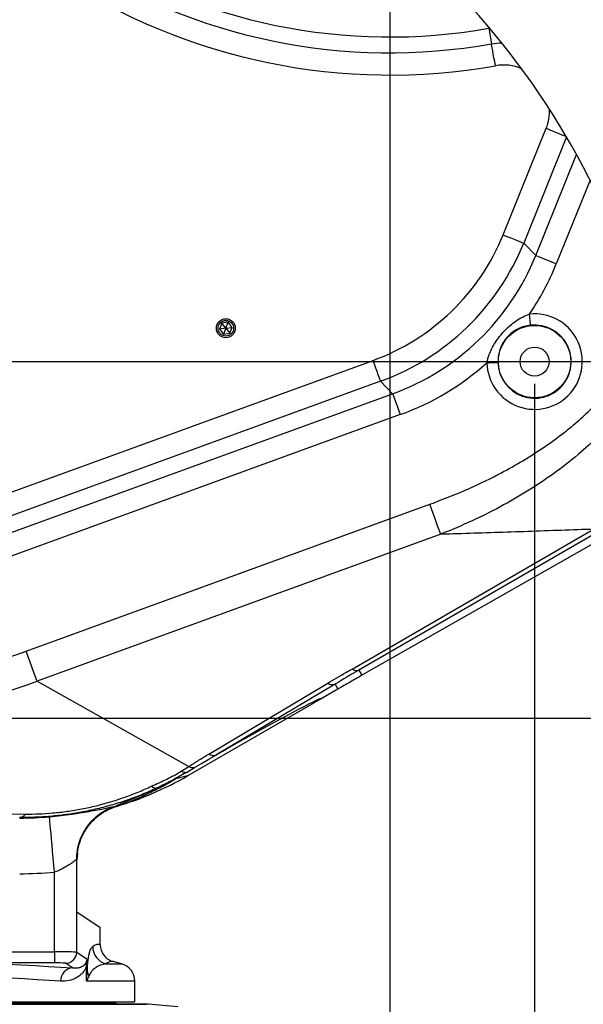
# Model space of a CAD drawing. Extents: x 0 to 4205, y 0 to 2970.
# Tile 15 of 68: x 850 to 1103, y 2172 to 2614. Entities that reach past the tile are written whole.
import ezdxf

# ---------------------------------------------------------------- set-up
doc = ezdxf.new("R2010")
doc.units = 0
doc.header["$LTSCALE"] = 5
doc.layers.get('0').update_dxf_attribs({"linetype": 'CONTINUOUS'})
doc.styles.add('SLDTEXTSTYLE0', font='TXT', dxfattribs={"width": 0.605})
doc.dimstyles.new('SLDDIMSTYLE0', dxfattribs={"dimtxt": 25, "dimasz": 25, "dimexe": 0, "dimexo": 0.0625, "dimgap": 6.25, "dimtad": 1, "dimdec": 1, "dimrnd": 1e-09, "dimzin": 12, "dimtxsty": 'SLDTEXTSTYLE0', "dimsah": 1, "dimcen": 0.09, "dimazin": 3, "dimtfac": 1, "dimtofl": 0, "dimtmove": 0, "dimatfit": 3, "dimtolj": 1, "dimtzin": 12})
doc.dimstyles.new('SLDDIMSTYLE1', dxfattribs={"dimtxt": 25, "dimasz": 25, "dimexe": 0, "dimexo": 0.0625, "dimgap": 6.25, "dimtad": 1, "dimdec": 1, "dimrnd": 1e-09, "dimzin": 12, "dimtxsty": 'SLDTEXTSTYLE0', "dimsah": 1, "dimcen": 0.09, "dimazin": 3, "dimtfac": 1, "dimtmove": 0, "dimatfit": 3, "dimtolj": 1, "dimtzin": 12})

# ---------------------------------------------------------------- blocks, each defined once
blk = doc.blocks.new('_D_6')
at = {"color": 7, "linetype": 'CONTINUOUS'}
for p, q in [((700.88, 2460.89), (1260.95, 2460.89)), ((1253.45, 2460.89), (1253.45, 2300.89)), ((620.88, 2300.89), (1260.95, 2300.89))]:
    blk.add_line(p, q, dxfattribs=at)
for points in [[(1253.45, 2460.89), (1249.7, 2435.89), (1257.2, 2435.89)], [(1253.45, 2300.89), (1257.2, 2325.89), (1249.7, 2325.89)]]:
    blk.add_solid(points, dxfattribs=at)
at = {"color": 7, "linetype": 'CONTINUOUS', "insert": (1221.22, 2352.24), "char_height": 25, "attachment_point": 1, "rotation": 90, "style": 'SLDTEXTSTYLE0'}
blk.add_mtext('160', dxfattribs=at)
blk = doc.blocks.new('_D_7')
at = {"color": 7, "linetype": 'CONTINUOUS'}
for p, q in [((690.88, 2450.89), (690.88, 1868)), ((1080.88, 2450.89), (1080.88, 1868)), ((1080.88, 1875.5), (690.88, 1875.5))]:
    blk.add_line(p, q, dxfattribs=at)
for points in [[(690.88, 1875.5), (715.88, 1871.75), (715.88, 1879.25)], [(1080.88, 1875.5), (1055.88, 1879.25), (1055.88, 1871.75)]]:
    blk.add_solid(points, dxfattribs=at)
at = {"color": 7, "linetype": 'CONTINUOUS', "insert": (857.24, 1907.73), "char_height": 25, "attachment_point": 1, "style": 'SLDTEXTSTYLE0'}
blk.add_mtext('390', dxfattribs=at)
blk = doc.blocks.new('_D_9')
at = {"color": 7, "linetype": 'CONTINUOUS'}
for p, q in [((1015.88, 2850.89), (1015.88, 1946.75)), ((1080.88, 2450.89), (1080.88, 1946.75)), ((1015.88, 1954.25), (965.88, 1954.25)), ((1015.88, 1954.25), (1080.88, 1954.25)), ((1080.88, 1954.25), (1130.88, 1954.25))]:
    blk.add_line(p, q, dxfattribs=at)
for points in [[(1015.88, 1954.25), (990.88, 1958), (990.88, 1950.5)], [(1080.88, 1954.25), (1105.88, 1950.5), (1105.88, 1958)]]:
    blk.add_solid(points, dxfattribs=at)
at = {"color": 7, "linetype": 'CONTINUOUS', "insert": (1029.28, 1986.48), "char_height": 25, "attachment_point": 1, "style": 'SLDTEXTSTYLE0'}
blk.add_mtext('65', dxfattribs=at)
blk = doc.blocks.new('_D_10')
at = {"color": 7, "linetype": 'CONTINUOUS'}
for p, q in [((1025.88, 2860.89), (1260.02, 2860.89)), ((1252.52, 2860.89), (1252.52, 2460.89)), ((1090.88, 2460.89), (1260.02, 2460.89))]:
    blk.add_line(p, q, dxfattribs=at)
for points in [[(1252.52, 2860.89), (1248.77, 2835.89), (1256.27, 2835.89)], [(1252.52, 2460.89), (1256.27, 2485.89), (1248.77, 2485.89)]]:
    blk.add_solid(points, dxfattribs=at)
at = {"color": 7, "linetype": 'CONTINUOUS', "insert": (1220.29, 2632.24), "char_height": 25, "attachment_point": 1, "rotation": 90, "style": 'SLDTEXTSTYLE0'}
blk.add_mtext('400', dxfattribs=at)

msp = doc.modelspace()

# ---------------------------------------------------------------- linework, layer by layer
at = {"color": 8, "linetype": 'CONTINUOUS'}
for p, q in [((1060.72, 2610.59), (1060.3, 2610.54)), ((1060.3, 2610.54), (1061.54, 2603.56)), ((1066.74, 2517.81), (1086.06, 2565.64)), ((1095.25, 2561.75), (1075.99, 2514.07)), ((1081.38, 2508.49), (1099.73, 2553.9)), ((1105.83, 2542.39), (1090.63, 2504.75)), ((1075.99, 2514.07), (1081.38, 2508.49)), ((788.09, 2381.26), (1008.36, 2461.43)), ((1011.78, 2452.06), (791.5, 2371.89)), ((1017.17, 2446.48), (1011.78, 2452.06)), ((793.93, 2365.22), (1017.17, 2446.48)), ((1020.58, 2437.1), (797.34, 2355.85)), ((852.66, 2330.88), (1033.85, 2396.82)), ((1038.74, 2383.37), (857.56, 2317.43)), ((998.93, 2322.89), (1107.37, 2385.65)), ((1110.5, 2385.13), (1002.05, 2322.38)), ((1002.05, 2322.38), (1003.37, 2320.05)), ((857.56, 2317.43), (925.64, 2279.13)), ((934.58, 2284.7), (988.02, 2316.5)), ((991.32, 2316.07), (937.87, 2284.28)), ((991.32, 2316.07), (992.59, 2313.87)), ((922.21, 2276.97), (925.64, 2279.13)), ((919.84, 2273.66), (925.66, 2275.22)), ((893.2, 2261.2), (892.31, 2260.92)), ((892.86, 2261.14), (893.24, 2261.22)), ((893.2, 2261.2), (893.18, 2261.2)), ((893.24, 2261.22), (893.2, 2261.2)), ((875.35, 2237.24), (875.2, 2237.21)), ((875.37, 2237.26), (875.35, 2237.24)), ((875.37, 2195.79), (875.37, 2237.26)), ((865.39, 2195.95), (865.39, 2231.68)), ((815.6, 2195.95), (865.39, 2195.95)), ((865.39, 2195.95), (865.39, 2190.95)), ((875.37, 2195.79), (880.04, 2192.68)), ((880.04, 2192.68), (880.04, 2187.36)), ((865.39, 2190.95), (830.08, 2190.95)), ((873.49, 2188.72), (870.38, 2190.79)), ((879.69, 2182.81), (879.69, 2189.27)), ((888.48, 2190.54), (895.45, 2190.54)), ((901.38, 2182.81), (879.69, 2182.81)), ((499.06, 2172.98), (892.8, 2172.98)), ((907.46, 2172.35), (499.51, 2172.35))]:
    msp.add_line(p, q, dxfattribs=at)
at = {"color": 7, "linetype": 'CONTINUOUS'}
for p, q in [((940.53, 2478.17), (939.43, 2475.5)), ((942.29, 2475.89), (939.43, 2475.5)), ((939.43, 2475.5), (941.2, 2473.22)), ((943.39, 2478.56), (940.53, 2478.17)), ((942.29, 2475.89), (940.53, 2478.17)), ((942.29, 2475.89), (941.2, 2473.22)), ((942.29, 2475.89), (943.39, 2478.56)), ((942.29, 2475.89), (942.29, 2475.89)), ((942.29, 2475.89), (942.29, 2475.89)), ((942.29, 2475.89), (942.29, 2475.89)), ((942.3, 2475.89), (942.29, 2475.89)), ((942.29, 2475.89), (944.06, 2473.61)), ((942.29, 2475.89), (942.3, 2475.89)), ((942.29, 2475.89), (942.29, 2475.89)), ((942.3, 2475.89), (945.15, 2476.28)), ((945.15, 2476.28), (943.39, 2478.56)), ((944.06, 2473.61), (945.15, 2476.28)), ((941.2, 2473.22), (944.06, 2473.61)), ((1113.83, 2383), (1003.37, 2320.05)), ((992.59, 2313.87), (985.79, 2309.94)), ((985.79, 2309.94), (925.66, 2275.22)), ((937.87, 2284.28), (938.69, 2284.75)), ((925.66, 2275.22), (925.03, 2274.86)), ((888.05, 2258.99), (887.32, 2258.51)), ((890.48, 2260.14), (888.36, 2259.2)), ((893.06, 2261.16), (891.89, 2260.7)), ((892.63, 2261.16), (892.35, 2260.95)), ((893.18, 2261.2), (893.06, 2261.16)), ((875.4, 2237.28), (875.37, 2237.26)), ((875.63, 2239.99), (875.4, 2237.27)), ((875.4, 2213.89), (875.4, 2237.28)), ((875.4, 2213.89), (885.88, 2206.91)), ((885.88, 2199.24), (885.88, 2206.91)), ((895.45, 2190.54), (891.82, 2191.51)), ((901.38, 2173.39), (901.38, 2182.81)), ((498.76, 2173.39), (901.38, 2173.39)), ((499.48, 2172.39), (906.58, 2172.39)), ((892.8, 2172.98), (892.38, 2173.39)), ((920.75, 2171.19), (907.46, 2172.35))]:
    msp.add_line(p, q, dxfattribs=at)
at = {"color": 8, "linetype": 'CONTINUOUS', "flags": 128}
for points in [[(1060.17, 2611.25), (1060.25, 2610.84), (1060.3, 2610.54)], [(1061.54, 2603.56), (1064.95, 2603.97), (1066.15, 2603.98)], [(1063.28, 2593.74), (1062.96, 2595.57), (1062.64, 2597.35), (1062.35, 2598.99), (1062.09, 2600.45), (1061.87, 2601.68), (1061.7, 2602.62), (1061.59, 2603.26), (1061.54, 2603.56)], [(1086.06, 2565.64), (1087.79, 2564.94), (1089.46, 2564.26), (1091.01, 2563.64), (1092.39, 2563.08), (1093.54, 2562.61), (1094.43, 2562.25), (1095.03, 2562.01), (1095.11, 2561.98)], [(1066.74, 2517.81), (1068.47, 2517.11), (1070.14, 2516.43), (1071.69, 2515.81), (1073.06, 2515.25), (1074.22, 2514.78), (1075.11, 2514.42), (1075.7, 2514.18), (1075.99, 2514.07)], [(1090.63, 2504.75), (1088.9, 2505.45), (1087.23, 2506.12), (1085.68, 2506.75), (1084.3, 2507.3), (1083.15, 2507.77), (1082.26, 2508.13), (1081.66, 2508.37), (1081.38, 2508.49)], [(1079.11, 2477.23), (1079.09, 2477.37), (1079.06, 2477.68), (1079.01, 2478.15), (1078.94, 2478.77), (1078.86, 2479.51), (1078.77, 2480.35), (1078.67, 2481.25), (1078.57, 2482.19)], [(1011.78, 2452.06), (1011.67, 2452.35), (1011.45, 2452.95), (1011.12, 2453.86), (1010.7, 2455.03), (1010.19, 2456.42), (1009.62, 2457.99), (1009, 2459.68), (1008.36, 2461.43)], [(1059.46, 2460.38), (1060.4, 2460.4), (1061.31, 2460.43), (1062.16, 2460.45), (1062.9, 2460.46), (1063.52, 2460.48), (1064, 2460.49), (1064.31, 2460.5), (1064.45, 2460.5)], [(1017.17, 2446.48), (1017.27, 2446.19), (1017.49, 2445.59), (1017.82, 2444.68), (1018.25, 2443.51), (1018.75, 2442.12), (1019.33, 2440.55), (1019.94, 2438.86), (1020.58, 2437.1)], [(1038.74, 2383.37), (1038.36, 2384.43), (1037.89, 2385.72), (1037.34, 2387.23), (1036.72, 2388.91), (1036.05, 2390.76), (1035.34, 2392.71), (1034.6, 2394.75), (1033.85, 2396.82)], [(857.56, 2317.43), (857.17, 2318.48), (856.7, 2319.77), (856.16, 2321.28), (855.54, 2322.97), (854.87, 2324.81), (854.16, 2326.77), (853.42, 2328.8), (852.66, 2330.88)], [(762.24, 2257.8), (775.75, 2257.86), (789.87, 2257.89), (804.6, 2257.89), (819.92, 2257.87), (835.82, 2257.82), (852.29, 2257.73)], [(865.39, 2231.68), (865.1, 2234.86), (864.82, 2237.98), (864.55, 2241), (864.29, 2243.87), (864.05, 2246.54), (863.83, 2248.97), (863.64, 2251.12), (863.48, 2252.94), (863.35, 2254.42), (863.25, 2255.53), (863.18, 2256.25), (863.15, 2256.57)], [(830.08, 2190.95), (837.24, 2190.66), (844.1, 2190.36), (850.63, 2190.04), (856.85, 2189.72), (862.74, 2189.39), (868.29, 2189.06), (873.49, 2188.72)], [(868.14, 2182.72), (863.04, 2183.06), (857.6, 2183.4), (851.82, 2183.73), (845.73, 2184.05), (839.31, 2184.36), (832.59, 2184.66), (825.57, 2184.96)]]:
    msp.add_lwpolyline(points, dxfattribs=at)
at = {"color": 7, "linetype": 'CONTINUOUS', "flags": 128}
for points in [[(966.07, 2300.02), (969.26, 2301.77), (972.22, 2303.38), (974.95, 2304.84), (977.4, 2306.13), (979.57, 2307.25), (981.44, 2308.19), (982.99, 2308.94), (984.21, 2309.49), (985.09, 2309.85), (985.61, 2309.99), (985.79, 2309.94)], [(943.11, 2287.29), (947.36, 2289.69), (951.48, 2292), (955.44, 2294.2), (959.21, 2296.28), (962.76, 2298.23), (966.07, 2300.02)], [(928.23, 2278.64), (931.4, 2280.5), (934.62, 2282.39), (937.87, 2284.28)], [(924.59, 2276.49), (925.79, 2277.2), (927.01, 2277.92), (928.23, 2278.64)], [(924.59, 2276.49), (923.42, 2275.8), (919.84, 2273.66)]]:
    msp.add_lwpolyline(points, dxfattribs=at)
at = {"color": 7, "linetype": 'CONTINUOUS'}
for centre, radius in [((942.29, 2475.89), 4.25), ((942.29, 2475.89), 3.5), ((1080.88, 2460.89), 16.26), ((1080.88, 2460.89), 6.5)]:
    msp.add_circle(centre, radius, dxfattribs=at)
for centre, radius, start, end in [((788.09, 2381.26), 356.26, 3.7785, 118.2555), ((788.09, 2381.26), 356.26, 175.2779, 296.3406), ((850.43, 2404.81), 149.84, 286.5781, 299.8591), ((900.34, 2237.3), 24.96, 120.5718, 180.0918), ((893.38, 2182.81), 8, 360, 74.9999), ((894.21, 2174.39), 2, 224.9995, 270.0019), ((906.58, 2162.37), 10.02, 85.004, 89.9955)]:
    msp.add_arc(centre, radius, start, end, dxfattribs=at)
at = {"color": 8, "linetype": 'CONTINUOUS'}
for centre, radius, start, end in [((1015.88, 2860.89), 254.26, 236.6764, 280.061), ((1015.88, 2860.89), 261.35, 236.6763, 280.061), ((1015.88, 2860.89), 271.33, 236.6764, 280.061), ((1066.91, 2574.17), 19.9, 65.6494, 100.5116), ((1067.74, 2573.16), 19.81, 337.664, 3.3164), ((974.26, 2555.16), 99.74, 289.9955, 338.0045), ((974.22, 2555.2), 109.76, 290.0076, 337.9924), ((979.69, 2549.54), 109.66, 289.9831, 338.0168), ((979.6, 2549.6), 119.75, 325.7389, 338.0013), ((1080.88, 2460.89), 21.43, 181.3602, 96.1993), ((1080.88, 2460.89), 16.43, 181.3602, 96.1993), ((979.64, 2549.6), 119.72, 289.9976, 311.8179), ((707.13, 2737.18), 431.58, 270.6453, 289.707), ((1192.94, 1984.98), 387.65, 119.4995, 121.3398), ((1001.03, 2325.93), 3.7, 235.2685, 285.9969), ((704.57, 2736.36), 446, 270.652, 290.0614), ((990.12, 2319.8), 3.92, 237.6419, 287.7758), ((936.67, 2288.01), 3.92, 237.6419, 287.7758), ((924.57, 2282.6), 6.11, 247.2639, 270.1817), ((927.96, 2284.3), 5.67, 245.865, 272.7241), ((911.07, 2272.49), 3.05, 226.5383, 277.6462), ((900.02, 2237.47), 24.82, 107.313, 180.5951), ((849.11, 2260.26), 4.06, 278.1465, 321.5856), ((849.76, 2405.85), 149.89, 269.9968, 275.1248), ((849.76, 2405.9), 174.92, 270.0002, 275.1267), ((890.53, 2198.28), 8.01, 180.1485, 255.1982), ((867.71, 2034.79), 161.17, 87.275, 90.8261), ((870.37, 2195.8), 5.01, 270.1446, 359.8992), ((875.39, 2193.26), 4.69, 333.7842, 352.8218), ((858.12, 2193.19), 21.92, 349.6867, 358.6524), ((866.55, 2150.58), 40.39, 84.5558, 91.6476), ((873.95, 2182.93), 5.81, 94.518, 182.0325), ((882.8, 2190.39), 3.3, 165.9349, 199.8522), ((884.4, 2187.65), 4.37, 183.9154, 216.0273)]:
    msp.add_arc(centre, radius, start, end, dxfattribs=at)
for points, knots in [([(1059.46, 2460.38), (1059.76, 2461.62), (1060.29, 2463.82), (1061.64, 2466.78), (1063.19, 2469.49), (1065.11, 2472.18), (1067.36, 2474.78), (1069.81, 2477.12), (1072.48, 2479.18), (1075.38, 2480.98), (1077.5, 2481.79), (1078.57, 2482.19)], [0, 0, 0, 0, 0.1263818, 0.2243247, 0.3223501, 0.4370117, 0.5518673, 0.6631847, 0.7741917, 0.887041, 1, 1, 1, 1]), ([(1079.11, 2477.23), (1078.14, 2477.07), (1076.2, 2476.76), (1073.56, 2475.73), (1071.23, 2474.35), (1069.21, 2472.68), (1067.5, 2470.68), (1066.17, 2468.5), (1065.24, 2466.21), (1064.55, 2463.56), (1064.49, 2461.63), (1064.45, 2460.5)], [0, 0, 0, 0, 0.120413, 0.239726, 0.345337, 0.451802, 0.559417, 0.666442, 0.763956, 0.861505, 1, 1, 1, 1]), ([(1033.85, 2396.82), (1039.05, 2398.81), (1049.44, 2402.8), (1062.92, 2409.25), (1074.45, 2415.59), (1084.09, 2421.64), (1092.63, 2427.76), (1100.09, 2433.84), (1106.55, 2439.81), (1112.63, 2446.25), (1118.4, 2453.44), (1123.7, 2461.42), (1126.42, 2467.42), (1127.8, 2470.45)], [0, 0, 0, 0, 0.136255, 0.272488, 0.365311, 0.458195, 0.550974, 0.622289, 0.693594, 0.766241, 0.838865, 0.918851, 1, 1, 1, 1]), ([(1134.74, 2463.45), (1134.3, 2462.37), (1132.92, 2459.02), (1130.02, 2453.67), (1125.18, 2445.88), (1118.54, 2437.12), (1109.91, 2427.68), (1100.17, 2418.75), (1089.4, 2410.38), (1077.69, 2402.58), (1065.48, 2395.58), (1052.51, 2389.09), (1043.46, 2385.33), (1038.74, 2383.37)], [0, 0, 0, 0, 0.02727, 0.084795, 0.14224, 0.241866, 0.341717, 0.441386, 0.550944, 0.660757, 0.770655, 0.880311, 1, 1, 1, 1]), ([(1107.37, 2385.65), (1106.24, 2385.61), (1100.13, 2385.44), (1089.04, 2384.98), (1069.17, 2384.3), (1052.41, 2383.76), (1040.62, 2383.42), (1038.74, 2383.37)], [0, 0, 0, 0, 0.049483, 0.267205, 0.484607, 0.918047, 1, 1, 1, 1]), ([(988.02, 2316.5), (989.38, 2317.3), (992.1, 2318.91), (995.73, 2321.04), (998.01, 2322.36), (998.93, 2322.89)], [0, 0, 0, 0, 0.374147, 0.749311, 1, 1, 1, 1]), ([(925.64, 2279.13), (927.11, 2280.07), (930.07, 2281.96), (933.07, 2283.78), (934.58, 2284.7)], [0, 0, 0, 0, 0.497147, 1, 1, 1, 1]), ([(908.98, 2270.28), (911.25, 2271.32), (914.64, 2272.87), (919.07, 2275.09), (921.18, 2276.35), (922.21, 2276.97)], [0, 0, 0, 0, 0.50478, 0.755786, 1, 1, 1, 1]), ([(911.48, 2269.47), (909.28, 2268.49), (904.96, 2266.56), (898.31, 2264.08), (891.53, 2261.9), (884.56, 2260.05), (877.52, 2258.56), (870.52, 2257.44), (863.57, 2256.68), (856.62, 2256.24), (851.98, 2256.24), (849.68, 2256.24)], [0, 0, 0, 0, 0.11311, 0.223019, 0.333822, 0.448184, 0.562573, 0.672578, 0.781417, 0.891963, 1, 1, 1, 1]), ([(852.29, 2257.73), (854.3, 2257.75), (858.39, 2257.78), (864.66, 2258.21), (871.09, 2258.95), (877.6, 2260.03), (884.02, 2261.43), (890.38, 2263.15), (896.67, 2265.2), (902.91, 2267.55), (906.95, 2269.36), (908.98, 2270.28)], [0, 0, 0, 0, 0.103339, 0.209413, 0.321702, 0.435399, 0.547102, 0.65867, 0.77301, 0.886144, 1, 1, 1, 1]), ([(863.15, 2256.57), (864.85, 2256.73), (868.17, 2257.06), (873.04, 2257.69), (877.6, 2258.4), (881.78, 2259.13), (885.41, 2259.83), (888.4, 2260.43), (890.64, 2260.87), (891.91, 2261.09), (892.5, 2261.15), (892.59, 2261.16), (892.63, 2261.16)], [0, 0, 0, 0, 0.171014, 0.335733, 0.493428, 0.634364, 0.76216, 0.865456, 0.940794, 0.991013, 0.995689, 1, 1, 1, 1]), ([(875.2, 2237.21), (875.19, 2237.2), (874.84, 2237.07), (874.42, 2236.73), (873.66, 2236.19), (872.8, 2235.56), (871.11, 2234.39), (869.2, 2233.25), (867.09, 2232.27), (865.96, 2231.88), (865.39, 2231.68)], [0, 0, 0, 0, 0.004035, 0.099127, 0.138801, 0.25136, 0.382457, 0.68275, 0.839564, 1, 1, 1, 1]), ([(880.04, 2187.36), (880.08, 2188.06), (880.15, 2189.32), (880.33, 2191.21), (880.55, 2192.89), (880.84, 2194.54), (881.19, 2195.9), (881.65, 2197.23), (882.2, 2197.89), (882.51, 2198.26)], [0, 0, 0, 0, 0.184835, 0.333404, 0.502762, 0.631379, 0.774698, 0.873926, 1, 1, 1, 1]), ([(882.51, 2198.26), (883.05, 2198.66), (884.06, 2199.41), (885.3, 2199.3), (885.88, 2199.24)], [0, 0, 0, 0, 0.534266, 1, 1, 1, 1]), ([(879.69, 2189.27), (879.44, 2188.72), (878.96, 2187.69), (877.88, 2186.3), (876.61, 2185.12), (874.66, 2183.86), (871.84, 2182.76), (869.43, 2182.73), (868.14, 2182.72)], [0, 0, 0, 0, 0.127525, 0.239634, 0.371086, 0.492708, 0.730055, 1, 1, 1, 1]), ([(873.49, 2188.72), (874.16, 2188.67), (875.38, 2188.59), (877.17, 2189.02), (878.39, 2189.7), (879.19, 2190.49), (879.45, 2190.94), (879.59, 2191.19)], [0, 0, 0, 0, 0.28565, 0.52347, 0.777356, 0.876384, 1, 1, 1, 1]), ([(888.48, 2190.54), (887.72, 2190.38), (886.52, 2190.12), (884.9, 2189.45), (883.74, 2188.76), (882.71, 2187.92), (881.96, 2187.09), (881.3, 2186.12), (881.02, 2185.46), (880.87, 2185.08)], [0, 0, 0, 0, 0.235386, 0.374218, 0.533736, 0.646455, 0.780029, 0.875789, 1, 1, 1, 1]), ([(891.82, 2191.51), (891.54, 2191.56), (890.84, 2191.69), (889.62, 2191.4), (888.88, 2190.84), (888.48, 2190.54)], [0, 0, 0, 0, 0.23423, 0.590338, 1, 1, 1, 1]), ([(879.69, 2182.81), (879.69, 2182.82), (879.89, 2184.32), (879.97, 2185.84), (880.04, 2187.36)], [0, 0, 0, 0, 0.005377, 1, 1, 1, 1]), ([(880.87, 2185.08), (880.52, 2184.31), (880.17, 2183.52), (879.69, 2182.81), (879.69, 2182.81)], [0, 0, 0, 0, 0.994749, 1, 1, 1, 1])]:
    msp.add_open_spline(points, degree=3, knots=knots, dxfattribs=at)
at = {"color": 7, "linetype": 'CONTINUOUS'}
for points, knots in [([(1003.37, 2320.05), (1001.59, 2319.03), (997.99, 2316.98), (994.4, 2314.91), (992.59, 2313.87)], [0, 0, 0, 0, 0.4949845, 1, 1, 1, 1]), ([(938.69, 2284.75), (939.42, 2285.18), (940.89, 2286.03), (942.37, 2286.87), (943.11, 2287.29)], [0, 0, 0, 0, 0.497611, 1, 1, 1, 1]), ([(892.86, 2261.14), (893, 2261.19), (893.6, 2261.39), (894.82, 2261.81), (896.68, 2262.48), (899.57, 2263.57), (903.56, 2265.22), (908.6, 2267.54), (914.15, 2270.36), (917.89, 2272.53), (919.84, 2273.66)], [0, 0, 0, 0, 0.015214, 0.062832, 0.129802, 0.214852, 0.373467, 0.565001, 0.773091, 1, 1, 1, 1]), ([(924.59, 2276.49), (922.39, 2275.22), (918.09, 2272.74), (913.64, 2270.54), (911.48, 2269.47)], [0, 0, 0, 0, 0.512709, 1, 1, 1, 1]), ([(911.48, 2269.47), (911.2, 2269.33), (909.55, 2268.54), (906.65, 2267.2), (902.92, 2265.57), (899.71, 2264.23), (897.07, 2263.15), (895.05, 2262.3), (893.61, 2261.69), (892.88, 2261.3), (892.63, 2261.16)], [0, 0, 0, 0, 0.044444, 0.266229, 0.465616, 0.637912, 0.772845, 0.880325, 0.958186, 1, 1, 1, 1]), ([(875.35, 2237.24), (875.35, 2237.27), (875.35, 2239.23), (875.76, 2242.62), (877.26, 2247.14), (879.23, 2250.88), (881.81, 2254.22), (884.91, 2257.08), (888.44, 2259.42), (891.05, 2260.44), (892.35, 2260.95)], [0, 0, 0, 0, 0.0027188, 0.1896954, 0.3249169, 0.4600715, 0.5951542, 0.7301636, 0.865106, 1, 1, 1, 1]), ([(889.66, 2259.86), (889.85, 2259.95), (890.08, 2260.06), (890.32, 2260.16), (890.36, 2260.18)], [0, 0, 0, 0, 0.796717, 1, 1, 1, 1]), ([(893.24, 2261.22), (893.21, 2261.21), (892.49, 2261), (891.79, 2260.71), (891.13, 2260.43)], [0, 0, 0, 0, 0.04682, 1, 1, 1, 1]), ([(887.33, 2258.49), (887.34, 2258.5), (887.46, 2258.57), (887.58, 2258.64), (887.69, 2258.71)], [0, 0, 0, 0, 0.118247, 1, 1, 1, 1]), ([(885.88, 2199.24), (885.97, 2198.34), (886.15, 2196.54), (887.53, 2194.15), (889.46, 2192.41), (891.04, 2191.72), (891.8, 2191.51), (891.82, 2191.51)], [0, 0, 0, 0, 0.257267, 0.514527, 0.772038, 0.994807, 1, 1, 1, 1])]:
    msp.add_open_spline(points, degree=3, knots=knots, dxfattribs=at)

# ---------------------------------------------------------------- dimensions: what is measured, and where the dimension line sits
for base, p1, p2, dimstyle, picture, middle in [((1080.88, 1954.25), (1015.88, 2860.89), (1080.88, 2460.89), 'SLDDIMSTYLE1', '_D_9', (1048.38, 1954.25)), ((690.88, 1875.5), (1080.88, 2460.89), (690.88, 2460.89), 'SLDDIMSTYLE0', '_D_7', (885.88, 1875.5))]:
    dim = msp.add_linear_dim(base=base, p1=p1, p2=p2, dimstyle=dimstyle, dxfattribs=at)
    dim.commit()
    dim.dimension.update_dxf_attribs({"geometry": picture, "text_midpoint": middle, "dimtype": 160})
for base, p1, p2, picture, middle in [((1252.52, 2460.89), (1015.88, 2860.89), (1080.88, 2460.89), '_D_10', (1252.52, 2660.89)), ((1253.45, 2300.89), (690.88, 2460.89), (610.88, 2300.89), '_D_6', (1253.45, 2380.89))]:
    dim = msp.add_linear_dim(base=base, p1=p1, p2=p2, angle=90, dimstyle='SLDDIMSTYLE0', dxfattribs=at)
    dim.commit()
    dim.dimension.update_dxf_attribs({"geometry": picture, "text_midpoint": middle, "dimtype": 160})

doc.saveas('drawing.dxf')
